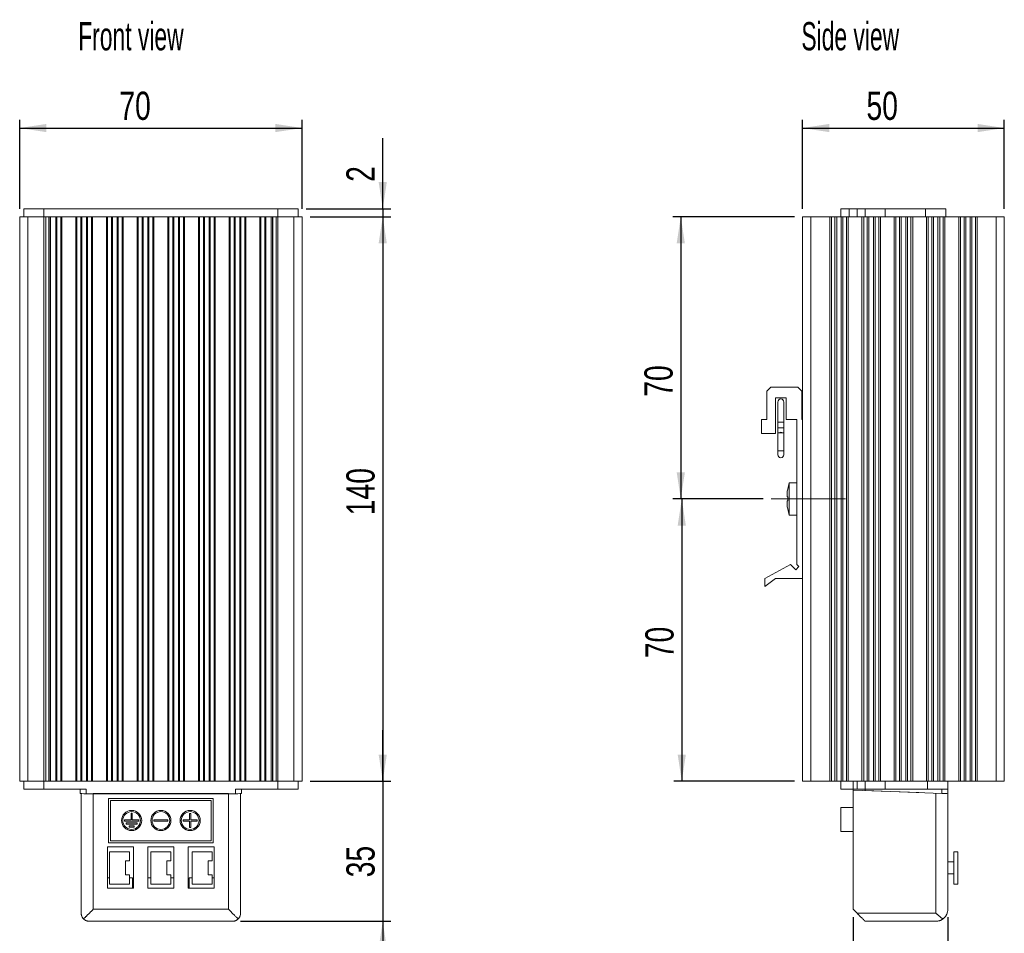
# Model space of a CAD drawing. Header units: millimetres. Extents: x 80 to 504, y 55 to 399.
# Tile 2 of 3: x 80 to 324, y 173 to 399. Entities that reach past the tile are written whole.
import ezdxf

# ---------------------------------------------------------------- set-up
doc = ezdxf.new("R2010")
doc.units = ezdxf.units.MM
doc.header["$LTSCALE"] = 2
doc.linetypes.add('CENTERX2', pattern=[20.32, 12.7, -2.54, 2.54, -2.54])
doc.layers.add('AA', color=7, linetype='Continuous')
doc.styles.add('SLDTEXTSTYLE0', font='TXT', dxfattribs={"width": 0.605})
doc.styles.add('SLDTEXTSTYLE1', font='TXT', dxfattribs={"width": 0.75})
doc.dimstyles.new('SLDDIMSTYLE0', dxfattribs={"dimtxt": 7, "dimasz": 6.604, "dimexe": 0, "dimexo": 0.0625, "dimgap": 1.75, "dimtad": 1, "dimrnd": 1e-09, "dimzin": 12, "dimdsep": 46, "dimtxsty": 'SLDTEXTSTYLE1', "dimsah": 1, "dimcen": 0.09, "dimadec": 0, "dimazin": 3, "dimtfac": 1, "dimtofl": 0, "dimtmove": 0, "dimatfit": 3, "dimfxl": 1, "dimfrac": 2, "dimtolj": 1, "dimtzin": 12, "dimarcsym": 0})
doc.dimstyles.new('SLDDIMSTYLE1', dxfattribs={"dimtxt": 7, "dimasz": 6.604, "dimexe": 0, "dimexo": 0.0625, "dimgap": 1.75, "dimtad": 1, "dimrnd": 1e-09, "dimzin": 12, "dimdsep": 46, "dimtxsty": 'SLDTEXTSTYLE1', "dimsah": 1, "dimcen": 0.09, "dimadec": 0, "dimazin": 3, "dimtfac": 1, "dimtmove": 0, "dimatfit": 0, "dimfxl": 1, "dimfrac": 2, "dimtolj": 1, "dimtzin": 12, "dimarcsym": 0})
doc.dimstyles.new('SLDDIMSTYLE2', dxfattribs={"dimtxt": 7, "dimasz": 6.604, "dimexe": 0, "dimexo": 0.0625, "dimgap": 1.75, "dimtad": 1, "dimdec": 0, "dimrnd": 1e-09, "dimzin": 12, "dimdsep": 46, "dimtxsty": 'SLDTEXTSTYLE1', "dimsah": 1, "dimcen": 0.09, "dimadec": 0, "dimazin": 3, "dimtfac": 1, "dimtmove": 0, "dimatfit": 0, "dimfxl": 1, "dimfrac": 2, "dimtolj": 1, "dimtzin": 12, "dimarcsym": 0})
doc.dimstyles.new('SLDDIMSTYLE3', dxfattribs={"dimtxt": 7, "dimasz": 6.604, "dimexe": 0, "dimexo": 0.0625, "dimgap": 1.75, "dimtad": 1, "dimdec": 1, "dimrnd": 1e-09, "dimzin": 12, "dimdsep": 46, "dimtxsty": 'SLDTEXTSTYLE1', "dimsah": 1, "dimcen": 0.09, "dimadec": 0, "dimazin": 3, "dimtfac": 1, "dimtmove": 0, "dimatfit": 0, "dimfxl": 1, "dimfrac": 2, "dimtolj": 1, "dimtzin": 12, "dimarcsym": 0})

# ---------------------------------------------------------------- blocks, each defined once
blk = doc.blocks.new('*D1')
at = {"layer": 'AA', "color": 7}
for p, q in [((80.11, 352.53), (80.11, 374.53)), ((150.11, 352.53), (150.11, 374.53)), ((80.11, 372.53), (150.11, 372.53))]:
    blk.add_line(p, q, dxfattribs=at)
for points in [[(80.11, 372.53), (86.71, 371.52), (86.71, 373.55)], [(150.11, 372.53), (143.5, 373.55), (143.5, 371.52)]]:
    blk.add_solid(points, dxfattribs=at)
at = {"layer": 'AA', "color": 7, "insert": (104.8, 381.55, -19.8), "char_height": 7, "attachment_point": 1, "style": 'SLDTEXTSTYLE1'}
blk.add_mtext('70', dxfattribs=at)
blk = doc.blocks.new('*D2')
at = {"layer": 'AA', "color": 7}
for p, q in [((170.11, 352.53), (170.11, 370.05)), ((151.11, 352.53), (172.11, 352.53)), ((170.11, 352.53), (170.11, 350.53)), ((152.11, 350.53), (172.11, 350.53)), ((170.11, 350.53), (170.11, 337.83))]:
    blk.add_line(p, q, dxfattribs=at)
for points in [[(170.11, 352.53), (171.12, 359.14), (169.09, 359.14)], [(170.11, 350.53), (169.09, 343.93), (171.12, 343.93)]]:
    blk.add_solid(points, dxfattribs=at)
at = {"layer": 'AA', "color": 7, "insert": (161.09, 359.19, -19.8), "char_height": 7, "attachment_point": 1, "rotation": 90, "style": 'SLDTEXTSTYLE1'}
blk.add_mtext('2', dxfattribs=at)
blk = doc.blocks.new('*D3')
at = {"layer": 'AA', "color": 7}
for p, q in [((152.11, 350.53), (172.11, 350.53)), ((170.11, 350.53), (170.11, 210.53)), ((152.11, 210.53), (172.11, 210.53))]:
    blk.add_line(p, q, dxfattribs=at)
for points in [[(170.11, 350.53), (169.09, 343.93), (171.12, 343.93)], [(170.11, 210.53), (171.12, 217.14), (169.09, 217.14)]]:
    blk.add_solid(points, dxfattribs=at)
at = {"layer": 'AA', "color": 7, "insert": (161.09, 276.49, -19.8), "char_height": 7, "attachment_point": 1, "rotation": 90, "style": 'SLDTEXTSTYLE1'}
blk.add_mtext('140', dxfattribs=at)
blk = doc.blocks.new('*D4')
at = {"layer": 'AA', "color": 7}
for p, q in [((170.11, 210.53), (170.11, 223.23)), ((152.11, 210.53), (172.11, 210.53)), ((170.11, 210.53), (170.11, 175.78)), ((134.86, 175.78), (172.11, 175.78)), ((170.11, 175.78), (170.11, 163.08))]:
    blk.add_line(p, q, dxfattribs=at)
for points in [[(170.11, 210.53), (171.12, 217.14), (169.09, 217.14)], [(170.11, 175.78), (169.09, 169.18), (171.12, 169.18)]]:
    blk.add_solid(points, dxfattribs=at)
at = {"layer": 'AA', "color": 7, "insert": (161.09, 186.69, -19.8), "char_height": 7, "attachment_point": 1, "rotation": 90, "style": 'SLDTEXTSTYLE1'}
blk.add_mtext('35', dxfattribs=at)
blk = doc.blocks.new('*D5')
at = {"layer": 'AA', "color": 7}
for p, q in [((274.19, 352.53), (274.19, 374.53)), ((324.19, 352.53), (324.19, 374.53)), ((274.19, 372.53), (324.19, 372.53))]:
    blk.add_line(p, q, dxfattribs=at)
for points in [[(274.19, 372.53), (280.8, 371.52), (280.8, 373.55)], [(324.19, 372.53), (317.59, 373.55), (317.59, 371.52)]]:
    blk.add_solid(points, dxfattribs=at)
at = {"layer": 'AA', "color": 7, "insert": (290.02, 381.55, 0.1), "char_height": 7, "attachment_point": 1, "style": 'SLDTEXTSTYLE1'}
blk.add_mtext('50', dxfattribs=at)
blk = doc.blocks.new('*D6')
at = {"layer": 'AA', "color": 7}
for p, q in [((272.19, 350.53), (241.99, 350.53)), ((243.99, 350.53), (243.99, 280.53)), ((264.39, 280.53), (241.99, 280.53))]:
    blk.add_line(p, q, dxfattribs=at)
for points in [[(243.99, 350.53), (242.98, 343.93), (245.01, 343.93)], [(243.99, 280.53), (245.01, 287.14), (242.98, 287.14)]]:
    blk.add_solid(points, dxfattribs=at)
at = {"layer": 'AA', "color": 7, "insert": (234.97, 305.88, 0.1), "char_height": 7, "attachment_point": 1, "rotation": 90, "style": 'SLDTEXTSTYLE1'}
blk.add_mtext('70', dxfattribs=at)
blk = doc.blocks.new('*D7')
at = {"layer": 'AA', "color": 7}
for p, q in [((264.39, 280.53), (242.24, 280.53)), ((244.24, 280.53), (244.24, 210.53)), ((272.19, 210.53), (242.24, 210.53))]:
    blk.add_line(p, q, dxfattribs=at)
for points in [[(244.24, 280.53), (243.22, 273.93), (245.25, 273.93)], [(244.24, 210.53), (245.25, 217.14), (243.22, 217.14)]]:
    blk.add_solid(points, dxfattribs=at)
at = {"layer": 'AA', "color": 7, "insert": (235.21, 241.03, 0.1), "char_height": 7, "attachment_point": 1, "rotation": 90, "style": 'SLDTEXTSTYLE1'}
blk.add_mtext('70', dxfattribs=at)
blk = doc.blocks.new('*D8')
at = {"layer": 'AA', "color": 7}
for p, q in [((286.69, 176.78), (286.69, 153.78)), ((310.19, 176.78), (310.19, 153.78)), ((286.69, 155.78), (273.99, 155.78)), ((286.69, 155.78), (310.19, 155.78)), ((310.19, 155.78), (322.89, 155.78))]:
    blk.add_line(p, q, dxfattribs=at)
for points in [[(286.69, 155.78), (280.09, 156.79), (280.09, 154.76)], [(310.19, 155.78), (316.8, 154.76), (316.8, 156.79)]]:
    blk.add_solid(points, dxfattribs=at)
at = {"layer": 'AA', "color": 7, "insert": (286.9, 164.8, 0.1), "char_height": 7, "attachment_point": 1, "style": 'SLDTEXTSTYLE1'}
blk.add_mtext('23.5', dxfattribs=at)

msp = doc.modelspace()

# ---------------------------------------------------------------- linework, layer by layer
at = {"color": 7, "linetype": 'Continuous', "lineweight": 15}
for p, q in [((81.109, 350.531), (81.109, 352.531)), ((86.109, 352.531), (81.109, 352.531)), ((86.109, 350.531), (86.109, 352.531)), ((144.109, 352.531), (86.109, 352.531)), ((144.109, 350.531), (144.109, 352.531)), ((149.109, 352.531), (144.109, 352.531)), ((149.109, 350.531), (149.109, 352.531)), ((283.693, 350.531), (283.693, 352.531)), ((285.693, 352.531), (283.693, 352.531)), ((285.693, 350.531), (285.693, 352.531)), ((287.693, 352.531), (285.693, 352.531)), ((287.693, 350.531), (287.693, 352.531)), ((287.693, 352.531), (289.693, 352.531)), ((289.693, 350.531), (289.693, 352.531)), ((294.693, 352.531), (289.693, 352.531)), ((294.693, 350.531), (294.693, 352.531)), ((304.693, 352.531), (294.693, 352.531)), ((304.693, 350.531), (304.693, 352.531)), ((309.693, 352.531), (304.693, 352.531)), ((309.693, 350.531), (309.693, 352.531)), ((80.109, 210.531), (80.109, 350.531)), ((80.109, 350.531), (82.109, 350.531)), ((82.109, 210.531), (82.109, 350.531)), ((82.109, 350.531), (86.12, 350.531)), ((86.553, 350.531), (86.12, 350.531)), ((86.12, 210.531), (86.12, 350.531)), ((86.553, 210.531), (86.553, 350.531)), ((87.371, 350.531), (86.553, 350.531)), ((87.371, 350.531), (87.371, 210.531)), ((87.438, 350.531), (87.371, 350.531)), ((87.438, 210.531), (87.438, 350.531)), ((87.77, 350.531), (87.438, 350.531)), ((87.77, 210.531), (87.77, 350.531)), ((89.081, 350.531), (87.77, 350.531)), ((89.081, 210.531), (89.081, 350.531)), ((89.081, 350.531), (89.34, 350.531)), ((89.34, 350.531), (89.34, 210.531)), ((89.34, 350.531), (90.322, 350.531)), ((90.322, 210.531), (90.322, 350.531)), ((90.582, 350.531), (90.322, 350.531)), ((90.582, 350.531), (90.582, 210.531)), ((90.582, 350.531), (94.035, 350.531)), ((94.035, 210.531), (94.035, 350.531)), ((94.295, 350.531), (94.035, 350.531)), ((94.295, 350.531), (94.295, 210.531)), ((94.295, 350.531), (95.277, 350.531)), ((95.277, 210.531), (95.277, 350.531)), ((95.277, 350.531), (95.536, 350.531)), ((95.536, 350.531), (95.536, 210.531)), ((96.681, 350.531), (95.536, 350.531)), ((96.681, 210.531), (96.681, 350.531)), ((96.681, 350.531), (96.94, 350.531)), ((96.94, 350.531), (96.94, 210.531)), ((96.94, 350.531), (97.922, 350.531)), ((97.922, 210.531), (97.922, 350.531)), ((98.182, 350.531), (97.922, 350.531)), ((98.182, 350.531), (98.182, 210.531)), ((98.182, 350.531), (101.635, 350.531)), ((101.635, 210.531), (101.635, 350.531)), ((101.895, 350.531), (101.635, 350.531)), ((101.895, 350.531), (101.895, 210.531)), ((101.895, 350.531), (102.877, 350.531)), ((102.877, 210.531), (102.877, 350.531)), ((102.877, 350.531), (103.136, 350.531)), ((103.136, 350.531), (103.136, 210.531)), ((104.281, 350.531), (103.136, 350.531)), ((104.281, 210.531), (104.281, 350.531)), ((104.281, 350.531), (104.54, 350.531)), ((104.54, 350.531), (104.54, 210.531)), ((104.54, 350.531), (105.522, 350.531)), ((105.522, 210.531), (105.522, 350.531)), ((105.782, 350.531), (105.522, 350.531)), ((105.782, 350.531), (105.782, 210.531)), ((105.782, 350.531), (109.235, 350.531)), ((109.235, 210.531), (109.235, 350.531)), ((109.495, 350.531), (109.235, 350.531)), ((109.495, 350.531), (109.495, 210.531)), ((109.495, 350.531), (110.477, 350.531)), ((110.477, 210.531), (110.477, 350.531)), ((110.477, 350.531), (110.736, 350.531)), ((110.736, 350.531), (110.736, 210.531)), ((111.881, 350.531), (110.736, 350.531)), ((111.881, 210.531), (111.881, 350.531)), ((111.881, 350.531), (112.14, 350.531)), ((112.14, 350.531), (112.14, 210.531)), ((112.14, 350.531), (113.122, 350.531)), ((113.122, 210.531), (113.122, 350.531)), ((113.382, 350.531), (113.122, 350.531)), ((113.382, 350.531), (113.382, 210.531)), ((113.382, 350.531), (116.835, 350.531)), ((116.835, 210.531), (116.835, 350.531)), ((117.095, 350.531), (116.835, 350.531)), ((117.095, 350.531), (117.095, 210.531)), ((117.095, 350.531), (118.077, 350.531)), ((118.077, 210.531), (118.077, 350.531)), ((118.077, 350.531), (118.336, 350.531)), ((118.336, 350.531), (118.336, 210.531)), ((119.481, 350.531), (118.336, 350.531)), ((119.481, 210.531), (119.481, 350.531)), ((119.481, 350.531), (119.74, 350.531)), ((119.74, 350.531), (119.74, 210.531)), ((119.74, 350.531), (120.722, 350.531)), ((120.722, 210.531), (120.722, 350.531)), ((120.982, 350.531), (120.722, 350.531)), ((120.982, 350.531), (120.982, 210.531)), ((120.982, 350.531), (124.435, 350.531)), ((124.435, 210.531), (124.435, 350.531)), ((124.695, 350.531), (124.435, 350.531)), ((124.695, 350.531), (124.695, 210.531)), ((124.695, 350.531), (125.677, 350.531)), ((125.677, 210.531), (125.677, 350.531)), ((125.677, 350.531), (125.936, 350.531)), ((125.936, 350.531), (125.936, 210.531)), ((127.081, 350.531), (125.936, 350.531)), ((127.081, 210.531), (127.081, 350.531)), ((127.081, 350.531), (127.34, 350.531)), ((127.34, 350.531), (127.34, 210.531)), ((127.34, 350.531), (128.322, 350.531)), ((128.322, 210.531), (128.322, 350.531)), ((128.582, 350.531), (128.322, 350.531)), ((128.582, 350.531), (128.582, 210.531)), ((128.582, 350.531), (132.035, 350.531)), ((132.035, 210.531), (132.035, 350.531)), ((132.295, 350.531), (132.035, 350.531)), ((132.295, 350.531), (132.295, 210.531)), ((132.295, 350.531), (133.277, 350.531)), ((133.277, 210.531), (133.277, 350.531)), ((133.277, 350.531), (133.536, 350.531)), ((133.536, 350.531), (133.536, 210.531)), ((134.681, 350.531), (133.536, 350.531)), ((134.681, 210.531), (134.681, 350.531)), ((134.681, 350.531), (134.94, 350.531)), ((134.94, 350.531), (134.94, 210.531)), ((134.94, 350.531), (135.922, 350.531)), ((135.922, 210.531), (135.922, 350.531)), ((136.182, 350.531), (135.922, 350.531)), ((136.182, 350.531), (136.182, 210.531)), ((136.182, 350.531), (139.635, 350.531)), ((139.635, 210.531), (139.635, 350.531)), ((139.895, 350.531), (139.635, 350.531)), ((139.895, 350.531), (139.895, 210.531)), ((139.895, 350.531), (140.877, 350.531)), ((140.877, 210.531), (140.877, 350.531)), ((140.877, 350.531), (141.136, 350.531)), ((141.136, 350.531), (141.136, 210.531)), ((142.447, 350.531), (141.136, 350.531)), ((142.447, 350.531), (142.447, 210.531)), ((142.779, 350.531), (142.447, 350.531)), ((142.779, 350.531), (142.779, 210.531)), ((142.846, 350.531), (142.779, 350.531)), ((142.846, 210.531), (142.846, 350.531)), ((143.664, 350.531), (142.846, 350.531)), ((144.097, 350.531), (143.664, 350.531)), ((143.664, 350.531), (143.664, 210.531)), ((144.097, 350.531), (144.097, 210.531)), ((144.097, 350.531), (148.109, 350.531)), ((148.109, 210.531), (148.109, 350.531)), ((148.109, 350.531), (150.109, 350.531)), ((150.109, 210.531), (150.109, 350.531)), ((274.193, 210.531), (274.193, 350.531)), ((274.193, 350.531), (276.193, 350.531)), ((276.193, 210.531), (276.193, 350.531)), ((276.193, 350.531), (280.905, 350.531)), ((280.905, 210.531), (280.905, 350.531)), ((281.338, 350.531), (280.905, 350.531)), ((281.338, 210.531), (281.338, 350.531)), ((282.204, 350.531), (281.338, 350.531)), ((282.204, 210.531), (282.204, 350.531)), ((282.204, 350.531), (282.637, 350.531)), ((282.637, 350.531), (282.637, 210.531)), ((283.75, 350.531), (282.637, 350.531)), ((283.75, 210.531), (283.75, 350.531)), ((283.75, 350.531), (284.183, 350.531)), ((284.183, 350.531), (284.183, 210.531)), ((285.049, 350.531), (284.183, 350.531)), ((285.049, 350.531), (285.049, 210.531)), ((285.482, 350.531), (285.049, 350.531)), ((285.482, 350.531), (285.482, 210.531)), ((285.482, 350.531), (288.905, 350.531)), ((288.905, 210.531), (288.905, 350.531)), ((289.338, 350.531), (288.905, 350.531)), ((289.338, 210.531), (289.338, 350.531)), ((290.204, 350.531), (289.338, 350.531)), ((290.204, 210.531), (290.204, 350.531)), ((290.204, 350.531), (290.637, 350.531)), ((290.637, 350.531), (290.637, 210.531)), ((291.693, 350.531), (290.637, 350.531)), ((292.193, 350.531), (291.693, 350.531)), ((291.75, 210.531), (291.75, 350.531)), ((292.183, 350.531), (292.183, 210.531)), ((293.049, 350.531), (292.247, 350.531)), ((293.049, 350.531), (293.049, 210.531)), ((293.482, 350.531), (293.049, 350.531)), ((293.482, 350.531), (293.482, 210.531)), ((293.482, 350.531), (296.905, 350.531)), ((296.905, 210.531), (296.905, 350.531)), ((297.338, 350.531), (296.905, 350.531)), ((297.338, 210.531), (297.338, 350.531)), ((297.771, 350.531), (297.338, 350.531)), ((300.616, 350.531), (297.771, 350.531)), ((298.204, 210.531), (298.204, 350.531)), ((298.637, 350.531), (298.637, 210.531)), ((299.75, 210.531), (299.75, 350.531)), ((300.183, 350.531), (300.183, 210.531)), ((301.049, 350.531), (300.616, 350.531)), ((301.049, 350.531), (301.049, 210.531)), ((301.482, 350.531), (301.049, 350.531)), ((301.482, 350.531), (301.482, 210.531)), ((301.482, 350.531), (304.905, 350.531)), ((304.905, 210.531), (304.905, 350.531)), ((305.338, 350.531), (304.905, 350.531)), ((305.338, 210.531), (305.338, 350.531)), ((305.849, 350.531), (305.338, 350.531)), ((307.693, 350.531), (305.849, 350.531)), ((306.204, 210.531), (306.204, 350.531)), ((306.637, 350.531), (306.637, 210.531)), ((307.75, 350.531), (307.693, 350.531)), ((307.75, 210.531), (307.75, 350.531)), ((307.75, 350.531), (308.183, 350.531)), ((308.183, 350.531), (308.183, 210.531)), ((309.049, 350.531), (308.183, 350.531)), ((309.049, 350.531), (309.049, 210.531)), ((309.482, 350.531), (309.049, 350.531)), ((309.482, 350.531), (309.482, 210.531)), ((309.482, 350.531), (312.905, 350.531)), ((312.905, 210.531), (312.905, 350.531)), ((313.338, 350.531), (312.905, 350.531)), ((313.338, 210.531), (313.338, 350.531)), ((314.204, 350.531), (313.338, 350.531)), ((314.204, 210.531), (314.204, 350.531)), ((314.204, 350.531), (314.637, 350.531)), ((314.637, 350.531), (314.637, 210.531)), ((315.75, 350.531), (314.637, 350.531)), ((315.75, 210.531), (315.75, 350.531)), ((315.75, 350.531), (316.183, 350.531)), ((316.183, 350.531), (316.183, 210.531)), ((317.049, 350.531), (316.183, 350.531)), ((317.049, 350.531), (317.049, 210.531)), ((317.482, 350.531), (317.049, 350.531)), ((317.482, 350.531), (317.482, 210.531)), ((317.482, 350.531), (322.193, 350.531)), ((322.193, 210.531), (322.193, 350.531)), ((322.193, 350.531), (324.193, 350.531)), ((324.193, 210.531), (324.193, 350.531)), ((265.293, 307.281), (266.293, 308.281)), ((272.993, 308.281), (266.293, 308.281)), ((272.993, 308.281), (273.993, 307.281)), ((265.293, 307.281), (265.293, 300.281)), ((267.493, 305.581), (270.093, 305.581)), ((267.493, 296.781), (267.493, 305.581)), ((270.093, 305.581), (270.093, 300.281)), ((273.993, 300.281), (273.993, 307.281)), ((268.043, 304.581), (268.043, 299.581)), ((269.543, 299.581), (269.543, 304.581)), ((263.993, 300.281), (263.993, 296.781)), ((263.993, 300.281), (265.293, 300.281)), ((270.093, 300.281), (272.793, 300.281)), ((272.793, 300.281), (272.793, 264.281)), ((274.193, 300.281), (273.993, 300.281)), ((268.043, 299.581), (268.043, 298.211)), ((268.043, 298.211), (268.043, 296.931)), ((269.543, 298.211), (269.543, 299.581)), ((269.543, 296.931), (269.543, 298.211)), ((263.993, 296.781), (267.493, 296.781)), ((268.043, 296.931), (268.043, 292.494)), ((268.793, 296.931), (268.043, 296.931)), ((269.543, 296.931), (268.793, 296.931)), ((269.543, 292.494), (269.543, 296.931)), ((268.043, 292.494), (268.043, 291.494)), ((269.543, 291.494), (269.543, 292.494)), ((270.893, 284.531), (270.506, 282.981)), ((272.793, 284.531), (270.893, 284.531)), ((270.893, 284.531), (270.893, 276.531)), ((270.393, 282.468), (270.393, 281.031)), ((270.393, 280.031), (270.393, 278.595)), ((270.506, 278.082), (270.893, 276.531)), ((270.893, 276.531), (272.793, 276.531)), ((271.193, 264.281), (264.793, 260.781)), ((272.493, 262.981), (271.193, 264.281)), ((272.493, 262.981), (273.293, 263.781)), ((273.293, 263.781), (272.793, 264.281)), ((264.793, 258.781), (267.493, 260.781)), ((264.793, 260.781), (264.793, 258.781)), ((274.193, 260.781), (267.493, 260.781)), ((82.109, 210.531), (80.109, 210.531)), ((81.109, 210.531), (81.109, 208.531)), ((86.12, 210.531), (82.109, 210.531)), ((86.109, 210.531), (86.109, 208.531)), ((86.12, 210.531), (86.553, 210.531)), ((86.553, 210.531), (87.371, 210.531)), ((87.371, 210.531), (87.438, 210.531)), ((87.438, 210.531), (87.77, 210.531)), ((87.77, 210.531), (89.081, 210.531)), ((89.34, 210.531), (89.081, 210.531)), ((90.322, 210.531), (89.34, 210.531)), ((90.322, 210.531), (90.582, 210.531)), ((94.035, 210.531), (90.582, 210.531)), ((94.035, 210.531), (94.295, 210.531)), ((95.277, 210.531), (94.295, 210.531)), ((95.536, 210.531), (95.277, 210.531)), ((95.536, 210.531), (96.681, 210.531)), ((96.94, 210.531), (96.681, 210.531)), ((97.922, 210.531), (96.94, 210.531)), ((97.922, 210.531), (98.182, 210.531)), ((101.635, 210.531), (98.182, 210.531)), ((101.635, 210.531), (101.895, 210.531)), ((102.877, 210.531), (101.895, 210.531)), ((103.136, 210.531), (102.877, 210.531)), ((103.136, 210.531), (104.281, 210.531)), ((104.54, 210.531), (104.281, 210.531)), ((105.522, 210.531), (104.54, 210.531)), ((105.522, 210.531), (105.782, 210.531)), ((109.235, 210.531), (105.782, 210.531)), ((109.235, 210.531), (109.495, 210.531)), ((110.477, 210.531), (109.495, 210.531)), ((110.736, 210.531), (110.477, 210.531)), ((110.736, 210.531), (111.881, 210.531)), ((112.14, 210.531), (111.881, 210.531)), ((113.122, 210.531), (112.14, 210.531)), ((113.122, 210.531), (113.382, 210.531)), ((116.835, 210.531), (113.382, 210.531)), ((116.835, 210.531), (117.095, 210.531)), ((118.077, 210.531), (117.095, 210.531)), ((118.336, 210.531), (118.077, 210.531)), ((118.336, 210.531), (119.481, 210.531)), ((119.74, 210.531), (119.481, 210.531)), ((120.722, 210.531), (119.74, 210.531)), ((120.722, 210.531), (120.982, 210.531)), ((124.435, 210.531), (120.982, 210.531)), ((124.435, 210.531), (124.695, 210.531)), ((125.677, 210.531), (124.695, 210.531)), ((125.936, 210.531), (125.677, 210.531)), ((125.936, 210.531), (127.081, 210.531)), ((127.34, 210.531), (127.081, 210.531)), ((128.322, 210.531), (127.34, 210.531)), ((128.322, 210.531), (128.582, 210.531)), ((132.035, 210.531), (128.582, 210.531)), ((132.035, 210.531), (132.295, 210.531)), ((133.277, 210.531), (132.295, 210.531)), ((133.536, 210.531), (133.277, 210.531)), ((133.536, 210.531), (134.681, 210.531)), ((134.94, 210.531), (134.681, 210.531)), ((135.922, 210.531), (134.94, 210.531)), ((135.922, 210.531), (136.182, 210.531)), ((139.635, 210.531), (136.182, 210.531)), ((139.635, 210.531), (139.895, 210.531)), ((140.877, 210.531), (139.895, 210.531)), ((141.136, 210.531), (140.877, 210.531)), ((141.136, 210.531), (142.447, 210.531)), ((142.447, 210.531), (142.779, 210.531)), ((142.779, 210.531), (142.846, 210.531)), ((142.846, 210.531), (143.664, 210.531)), ((143.664, 210.531), (144.097, 210.531)), ((148.109, 210.531), (144.097, 210.531)), ((144.109, 208.531), (144.109, 210.531)), ((150.109, 210.531), (148.109, 210.531)), ((149.109, 208.531), (149.109, 210.531)), ((276.193, 210.531), (274.193, 210.531)), ((280.905, 210.531), (276.193, 210.531)), ((280.905, 210.531), (281.338, 210.531)), ((281.338, 210.531), (282.204, 210.531)), ((282.637, 210.531), (282.204, 210.531)), ((282.637, 210.531), (283.75, 210.531)), ((283.693, 208.531), (283.693, 210.531)), ((284.183, 210.531), (283.75, 210.531)), ((284.183, 210.531), (285.049, 210.531)), ((285.049, 210.531), (285.482, 210.531)), ((288.905, 210.531), (285.482, 210.531)), ((286.693, 208.531), (286.693, 210.531)), ((287.693, 208.531), (287.693, 210.531)), ((288.905, 210.531), (289.338, 210.531)), ((289.338, 210.531), (290.204, 210.531)), ((289.693, 208.531), (289.693, 210.531)), ((290.637, 210.531), (290.204, 210.531)), ((290.637, 210.531), (291.693, 210.531)), ((291.693, 210.531), (292.193, 210.531)), ((292.247, 210.531), (293.049, 210.531)), ((293.049, 210.531), (293.482, 210.531)), ((296.905, 210.531), (293.482, 210.531)), ((294.693, 210.531), (294.693, 208.531)), ((296.905, 210.531), (297.338, 210.531)), ((297.338, 210.531), (297.771, 210.531)), ((297.771, 210.531), (300.616, 210.531)), ((300.616, 210.531), (301.049, 210.531)), ((301.049, 210.531), (301.482, 210.531)), ((304.905, 210.531), (301.482, 210.531)), ((304.905, 210.531), (305.338, 210.531)), ((305.193, 210.531), (305.193, 208.531)), ((305.338, 210.531), (305.791, 210.531)), ((308.053, 210.531), (305.771, 210.531)), ((308.183, 210.531), (308.053, 210.531)), ((308.183, 210.531), (309.049, 210.531)), ((309.049, 210.531), (309.482, 210.531)), ((312.905, 210.531), (309.482, 210.531)), ((310.193, 210.531), (310.193, 208.531)), ((312.905, 210.531), (313.338, 210.531)), ((313.338, 210.531), (314.204, 210.531)), ((314.637, 210.531), (314.204, 210.531)), ((314.637, 210.531), (315.75, 210.531)), ((316.183, 210.531), (315.75, 210.531)), ((316.183, 210.531), (317.049, 210.531)), ((317.049, 210.531), (317.482, 210.531)), ((322.193, 210.531), (317.482, 210.531)), ((324.193, 210.531), (322.193, 210.531)), ((86.109, 208.531), (81.109, 208.531)), ((86.109, 208.531), (96.609, 208.531)), ((95.109, 207.49), (95.109, 208.531)), ((96.609, 207.431), (96.609, 208.531)), ((133.609, 207.431), (133.609, 208.531)), ((133.609, 208.531), (144.109, 208.531)), ((135.109, 207.49), (135.109, 208.531)), ((144.109, 208.531), (149.109, 208.531)), ((286.693, 208.531), (283.693, 208.531)), ((286.693, 208.531), (286.693, 208.281)), ((286.693, 208.531), (287.693, 208.531)), ((286.693, 208.281), (286.693, 178.781)), ((286.693, 208.281), (303.038, 207.711)), ((289.693, 208.531), (287.693, 208.531)), ((294.693, 208.531), (289.693, 208.531)), ((289.693, 208.231), (289.693, 208.531)), ((308.693, 207.49), (289.693, 208.231)), ((305.193, 208.531), (294.693, 208.531)), ((298.693, 207.862), (298.693, 207.88)), ((299.617, 207.844), (299.621, 207.83)), ((301.382, 207.768), (301.384, 207.775)), ((301.502, 207.764), (301.504, 207.77)), ((310.193, 208.531), (305.193, 208.531)), ((308.693, 207.49), (308.693, 208.531)), ((310.193, 207.431), (310.193, 208.531)), ((95.359, 207.458), (95.359, 177.781)), ((133.609, 207.431), (96.609, 207.431)), ((98.359, 207.461), (98.359, 178.781)), ((98.359, 207.461), (131.859, 207.461)), ((102.109, 206.281), (128.109, 206.281)), ((102.109, 195.281), (102.109, 206.281)), ((102.609, 195.781), (102.609, 205.781)), ((102.609, 205.781), (127.609, 205.781)), ((127.609, 205.781), (127.609, 195.781)), ((128.109, 206.281), (128.109, 195.281)), ((131.859, 178.781), (131.859, 207.461)), ((134.859, 207.458), (134.859, 177.781)), ((310.193, 207.431), (310.193, 178.781)), ((107.709, 202.631), (108.009, 202.631)), ((107.709, 200.931), (107.709, 202.631)), ((108.009, 202.631), (108.009, 200.931)), ((286.693, 204.031), (283.693, 204.031)), ((283.693, 201.031), (283.693, 204.031)), ((106.109, 200.931), (107.709, 200.931)), ((106.109, 200.631), (106.109, 200.931)), ((109.609, 200.631), (106.109, 200.631)), ((106.509, 199.881), (106.509, 200.181)), ((106.509, 200.181), (109.209, 200.181)), ((108.009, 200.931), (109.609, 200.931)), ((109.209, 200.181), (109.209, 199.881)), ((109.609, 200.931), (109.609, 200.631)), ((113.359, 200.931), (116.859, 200.931)), ((113.359, 200.631), (113.359, 200.931)), ((116.859, 200.631), (113.359, 200.631)), ((116.859, 200.931), (116.859, 200.631)), ((120.609, 200.931), (122.209, 200.931)), ((120.609, 200.631), (120.609, 200.931)), ((122.209, 200.631), (120.609, 200.631)), ((122.209, 200.931), (122.209, 202.531)), ((122.209, 202.531), (122.509, 202.531)), ((122.209, 199.031), (122.209, 200.631)), ((122.509, 202.531), (122.509, 200.931)), ((122.509, 200.931), (124.109, 200.931)), ((122.509, 200.631), (122.509, 199.031)), ((124.109, 200.631), (122.509, 200.631)), ((124.109, 200.931), (124.109, 200.631)), ((283.693, 198.031), (283.693, 201.031)), ((109.209, 199.881), (106.509, 199.881)), ((107.209, 199.131), (107.209, 199.431)), ((107.209, 199.431), (108.509, 199.431)), ((108.509, 199.131), (107.209, 199.131)), ((108.509, 199.431), (108.509, 199.131)), ((122.509, 199.031), (122.209, 199.031)), ((283.693, 198.031), (286.693, 198.031)), ((128.109, 195.281), (102.109, 195.281)), ((127.609, 195.781), (102.609, 195.781)), ((108.359, 194.281), (101.859, 194.281)), ((101.859, 194.281), (101.859, 184.031)), ((102.359, 193.031), (107.359, 193.031)), ((102.359, 185.031), (102.359, 193.031)), ((107.359, 193.031), (107.359, 190.781)), ((108.359, 184.031), (108.359, 194.281)), ((118.359, 194.281), (111.859, 194.281)), ((111.859, 194.281), (111.859, 184.031)), ((112.609, 193.031), (117.609, 193.031)), ((112.609, 185.031), (112.609, 193.031)), ((117.609, 193.031), (117.609, 190.781)), ((118.359, 184.031), (118.359, 194.281)), ((128.359, 194.281), (121.859, 194.281)), ((121.859, 194.281), (121.859, 184.031)), ((122.859, 193.031), (127.859, 193.031)), ((122.859, 185.031), (122.859, 193.031)), ((127.859, 193.031), (127.859, 190.781)), ((128.359, 184.031), (128.359, 194.281)), ((311.693, 193.031), (312.693, 193.031)), ((311.693, 185.031), (311.693, 193.031)), ((312.693, 185.031), (312.693, 193.031)), ((106.359, 190.781), (107.359, 190.781)), ((106.359, 187.281), (106.359, 190.781)), ((111.859, 192.746), (111.859, 187.531)), ((116.609, 190.781), (117.609, 190.781)), ((116.609, 187.281), (116.609, 190.781)), ((126.859, 190.781), (126.859, 187.281)), ((127.859, 190.781), (126.859, 190.781)), ((311.693, 190.531), (310.193, 190.531)), ((101.859, 186.531), (102.359, 186.531)), ((107.359, 187.281), (106.359, 187.281)), ((107.359, 187.281), (107.359, 185.031)), ((107.359, 186.531), (108.109, 186.531)), ((108.109, 186.531), (108.109, 184.031)), ((111.859, 187.531), (111.859, 187.531)), ((111.859, 184.031), (111.859, 186.531)), ((111.859, 186.531), (112.609, 186.531)), ((117.609, 187.281), (116.609, 187.281)), ((117.609, 187.281), (117.609, 185.031)), ((117.609, 186.531), (118.359, 186.531)), ((122.109, 184.031), (122.109, 186.531)), ((122.109, 186.531), (122.859, 186.531)), ((126.859, 187.281), (127.859, 187.281)), ((127.859, 187.281), (127.859, 185.031)), ((127.859, 186.531), (128.359, 186.531)), ((310.193, 187.531), (311.693, 187.531)), ((101.859, 184.031), (108.359, 184.031)), ((107.359, 185.031), (102.359, 185.031)), ((111.859, 184.031), (118.359, 184.031)), ((117.609, 185.031), (112.609, 185.031)), ((121.859, 184.031), (128.359, 184.031)), ((127.859, 185.031), (122.859, 185.031)), ((311.693, 185.031), (312.693, 185.031)), ((98.359, 178.781), (131.859, 178.781)), ((286.693, 178.781), (287.693, 177.781)), ((97.109, 175.781), (97.359, 175.781)), ((97.359, 175.781), (132.859, 175.781)), ((132.859, 175.781), (133.109, 175.781)), ((287.693, 177.781), (307.193, 177.781)), ((291.193, 175.845), (289.63, 175.845)), ((289.678, 175.797), (289.693, 175.781)), ((291.193, 175.781), (289.693, 175.781)), ((291.193, 175.845), (291.193, 175.781)), ((291.193, 175.781), (307.193, 175.781))]:
    msp.add_line(p, q, dxfattribs=at)
at = {"color": 8, "linetype": 'Continuous', "lineweight": 15}
for p, q in [((269.543, 299.581), (268.043, 299.581)), ((269.543, 298.211), (268.043, 298.211)), ((268.793, 292.494), (268.043, 292.494)), ((269.543, 292.494), (268.793, 292.494)), ((300.511, 207.799), (300.511, 207.809)), ((307.193, 207.548), (307.193, 177.781))]:
    msp.add_line(p, q, dxfattribs=at)
at = {"color": 7, "linetype": 'Continuous', "lineweight": 15, "flags": 128}
msp.add_lwpolyline([(310.193, 207.431), (310.165, 207.432), (310.079, 207.436), (309.941, 207.441), (309.754, 207.448), (309.527, 207.457), (309.267, 207.467), (308.986, 207.478), (308.693, 207.49)], dxfattribs=at)
at = {"color": 7, "linetype": 'Continuous', "lineweight": 15}
for centre, radius in [((107.859, 200.781), 2.5), ((107.859, 200.781), 2.2), ((115.109, 200.781), 2.5), ((115.109, 200.781), 2.2), ((122.359, 200.781), 2.5), ((122.359, 200.781), 2.2)]:
    msp.add_circle(centre, radius, dxfattribs=at)
for centre, start, end in [((268.793, 304.581), 0, 180), ((268.793, 291.494), 180, 360)]:
    msp.add_arc(centre, 0.75, start, end, dxfattribs=at)
at = {"color": 8, "linetype": 'Continuous', "lineweight": 15}
msp.add_arc((268.793, 296.269), 0.808, 55.08401, 124.91599, dxfattribs=at)
at = {"color": 7, "linetype": 'Continuous', "lineweight": 15}
for centre, start_param, end_param in [((96.609, 207.49), 3.1415927, 4.712389), ((133.609, 207.49), 4.712389, 6.2831853)]:
    msp.add_ellipse(centre, major_axis=(1.5, 0), ratio=0.0390244, start_param=start_param, end_param=end_param, dxfattribs=at)
for points in [[(270.393, 282.468), (270.435, 282.639), (270.477, 282.81), (270.518, 282.981)], [(270.518, 281.031), (270.477, 281.031), (270.435, 281.031), (270.393, 281.031)], [(270.518, 281.031), (270.502, 280.698), (270.502, 280.365), (270.518, 280.031)], [(270.518, 282.981), (270.51, 282.981), (270.506, 282.981), (270.506, 282.981)], [(270.393, 280.031), (270.435, 280.031), (270.477, 280.031), (270.518, 280.031)], [(270.518, 278.082), (270.477, 278.253), (270.435, 278.424), (270.393, 278.595)], [(270.506, 278.082), (270.506, 278.082), (270.51, 278.082), (270.518, 278.082)]]:
    msp.add_open_spline(points, degree=3, dxfattribs=at)
for points, knots in [([(95.944, 176.367), (95.973, 176.396), (96.032, 176.455), (96.128, 176.551), (96.23, 176.654), (96.341, 176.764), (96.459, 176.882), (96.585, 177.008), (96.718, 177.141), (96.859, 177.282), (97.057, 177.48), (97.327, 177.75), (97.646, 178.068), (97.995, 178.418), (98.224, 178.647), (98.359, 178.781)], [0, 0, 0, 0, 0.0452293, 0.0922782, 0.1411793, 0.1919615, 0.2446506, 0.2992698, 0.3558398, 0.4143793, 0.4749051, 0.5977949, 0.7375753, 0.8466179, 1, 1, 1, 1]), ([(131.859, 178.781), (131.917, 178.723), (132.027, 178.613), (132.184, 178.457), (132.321, 178.32), (132.439, 178.201), (132.632, 178.008), (132.89, 177.75), (133.199, 177.44), (133.469, 177.171), (133.707, 176.934), (133.919, 176.721), (134.108, 176.532), (134.219, 176.421), (134.273, 176.367)], [0, 0, 0, 0, 0.0666932, 0.1262897, 0.1787894, 0.2241926, 0.2624993, 0.4022715, 0.5251773, 0.6326729, 0.733779, 0.8286071, 0.9172923, 1, 1, 1, 1]), ([(308.974, 176.367), (309.012, 176.396), (309.09, 176.455), (309.201, 176.551), (309.31, 176.654), (309.415, 176.764), (309.517, 176.882), (309.614, 177.008), (309.707, 177.141), (309.794, 177.282), (309.9, 177.48), (310.018, 177.75), (310.113, 178.068), (310.18, 178.418), (310.188, 178.647), (310.193, 178.781)], [0, 0, 0, 0, 0.0452293, 0.0922782, 0.1411793, 0.1919615, 0.2446506, 0.2992698, 0.3558398, 0.4143793, 0.4749051, 0.5977949, 0.7375753, 0.8466179, 1, 1, 1, 1]), ([(95.359, 177.781), (95.359, 177.735), (95.361, 177.646), (95.375, 177.519), (95.394, 177.402), (95.418, 177.297), (95.444, 177.202), (95.471, 177.118), (95.516, 176.998), (95.586, 176.847), (95.693, 176.668), (95.811, 176.509), (95.901, 176.413), (95.944, 176.367)], [0, 0, 0, 0, 0.0922534, 0.1775084, 0.2557653, 0.327025, 0.3912885, 0.4485573, 0.4988336, 0.6382852, 0.7682325, 0.8887662, 1, 1, 1, 1]), ([(95.944, 176.367), (95.974, 176.338), (96.036, 176.279), (96.135, 176.198), (96.242, 176.12), (96.359, 176.048), (96.484, 175.981), (96.632, 175.915), (96.822, 175.851), (97.07, 175.794), (97.256, 175.786), (97.359, 175.781)], [0, 0, 0, 0, 0.0728478, 0.1497704, 0.2308051, 0.315984, 0.4053348, 0.4988813, 0.6276474, 0.7946857, 1, 1, 1, 1]), ([(132.859, 175.781), (132.905, 175.782), (132.994, 175.784), (133.122, 175.798), (133.24, 175.817), (133.346, 175.841), (133.441, 175.867), (133.525, 175.895), (133.644, 175.94), (133.795, 176.01), (133.973, 176.117), (134.132, 176.234), (134.227, 176.324), (134.273, 176.367)], [0, 0, 0, 0, 0.0926992, 0.1783646, 0.2569966, 0.3285959, 0.3931637, 0.4507014, 0.5012114, 0.639925, 0.7692306, 0.889218, 1, 1, 1, 1]), ([(134.273, 176.367), (134.302, 176.397), (134.361, 176.458), (134.442, 176.558), (134.52, 176.665), (134.592, 176.781), (134.659, 176.906), (134.725, 177.055), (134.789, 177.244), (134.846, 177.492), (134.854, 177.679), (134.859, 177.781)], [0, 0, 0, 0, 0.0728478, 0.1497704, 0.2308051, 0.315984, 0.4053348, 0.4988813, 0.6276474, 0.7946857, 1, 1, 1, 1]), ([(289.63, 175.845), (289.62, 175.854), (289.601, 175.873), (289.566, 175.909), (289.526, 175.949), (289.481, 175.994), (289.43, 176.045), (289.332, 176.143), (289.168, 176.307), (288.917, 176.557), (288.633, 176.842), (288.362, 177.113), (288.117, 177.358), (287.907, 177.568), (287.765, 177.71), (287.693, 177.781)], [0, 0, 0, 0, 0.0336654, 0.0676009, 0.1019639, 0.1369063, 0.1725723, 0.2090979, 0.3288751, 0.4559809, 0.5894338, 0.7284559, 0.8181826, 0.9085186, 1, 1, 1, 1]), ([(291.193, 175.781), (291.193, 175.782), (291.193, 175.784), (291.193, 175.796), (291.193, 175.816), (291.193, 175.835), (291.193, 175.845)], [0, 0, 0, 0, 0.2504902, 0.5, 0.7495098, 1, 1, 1, 1]), ([(307.193, 177.781), (307.25, 177.735), (307.359, 177.646), (307.516, 177.519), (307.659, 177.402), (307.79, 177.297), (307.906, 177.202), (308.01, 177.118), (308.158, 176.998), (308.349, 176.847), (308.577, 176.668), (308.785, 176.509), (308.913, 176.413), (308.974, 176.367)], [0, 0, 0, 0, 0.0922534, 0.1775084, 0.2557653, 0.327025, 0.3912885, 0.4485573, 0.4988336, 0.6382852, 0.7682325, 0.8887662, 1, 1, 1, 1]), ([(308.974, 176.367), (308.934, 176.338), (308.852, 176.279), (308.721, 176.198), (308.582, 176.12), (308.433, 176.048), (308.274, 175.981), (308.088, 175.915), (307.854, 175.851), (307.548, 175.794), (307.32, 175.786), (307.193, 175.781)], [0, 0, 0, 0, 0.0728478, 0.1497704, 0.2308051, 0.315984, 0.4053348, 0.4988813, 0.6276474, 0.7946857, 1, 1, 1, 1])]:
    msp.add_open_spline(points, degree=3, knots=knots, dxfattribs=at)
at = {"layer": 'AA', "color": 7, "linetype": 'CENTERX2', "lineweight": 0}
for p, q in [((270.893, 280.531), (266.393, 280.531)), ((270.893, 280.531), (272.793, 280.531)), ((272.793, 280.531), (280.293, 280.531)), ((280.293, 280.531), (284.793, 280.531))]:
    msp.add_line(p, q, dxfattribs=at)

# ---------------------------------------------------------------- texts
at = {"layer": 'AA', "color": 7, "char_height": 7, "attachment_point": 1, "style": 'SLDTEXTSTYLE0'}
for s, insert in [('Front view', (94.624, 398.807)), ('Side view', (273.89, 398.807))]:
    msp.add_mtext(s, dxfattribs=dict(at, insert=insert))

# ---------------------------------------------------------------- dimensions: what is measured, and where the dimension line sits
at = {"layer": 'AA', "color": 7}
for base, p1, p2, dimstyle, picture, middle in [((150.109, 372.531), (80.109, 350.531), (150.109, 350.531), 'SLDDIMSTYLE0', '*D1', (112.82, 372.531)), ((324.193, 372.531), (274.193, 350.531), (324.193, 350.531), 'SLDDIMSTYLE0', '*D5', (298.035, 372.531)), ((310.193, 155.775), (286.693, 178.781), (310.193, 178.781), 'SLDDIMSTYLE3', '*D8', (298.793, 155.775))]:
    dim = msp.add_linear_dim(base=base, p1=p1, p2=p2, dimstyle=dimstyle, dxfattribs=at)
    dim.commit()
    dim.dimension.update_dxf_attribs({"geometry": picture, "text_midpoint": middle, "dimtype": 160})
for base, p1, p2, dimstyle, picture, middle in [((170.109, 350.531), (149.109, 352.531), (150.109, 350.531), 'SLDDIMSTYLE1', '*D2', (170.109, 364.62)), ((170.109, 210.531), (150.109, 350.531), (150.109, 210.531), 'SLDDIMSTYLE0', '*D3', (170.109, 287.09)), ((243.993, 280.531), (274.193, 350.531), (266.393, 280.531), 'SLDDIMSTYLE0', '*D6', (243.993, 313.891)), ((244.236, 210.531), (266.393, 280.531), (274.193, 210.531), 'SLDDIMSTYLE0', '*D7', (244.236, 249.049)), ((170.109, 175.781), (150.109, 210.531), (132.859, 175.781), 'SLDDIMSTYLE2', '*D4', (170.109, 194.705))]:
    dim = msp.add_linear_dim(base=base, p1=p1, p2=p2, angle=90, dimstyle=dimstyle, dxfattribs=at)
    dim.commit()
    dim.dimension.update_dxf_attribs({"geometry": picture, "text_midpoint": middle, "dimtype": 160})

doc.saveas('drawing.dxf')
